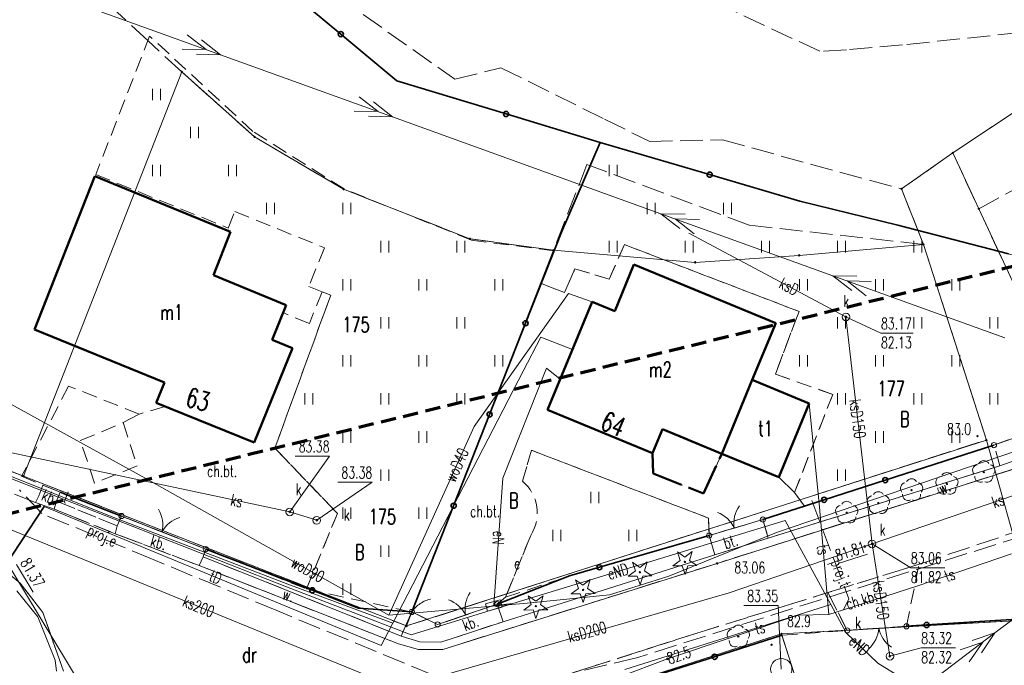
# Model space of a CAD drawing. Header units: metres. Extents: x 7395998 to 7397036, y 5813644 to 5814526.
# Tile 15 of 27: x 7396243 to 7396308, y 5814203 to 5814245. Entities that reach past the tile are written whole.
import ezdxf
from ezdxf.enums import TextEntityAlignment as Align

# ---------------------------------------------------------------- set-up
doc = ezdxf.new("R2010")
doc.units = ezdxf.units.M
doc.header["$MEASUREMENT"] = 0
for name, pattern in [('1_14', [1, -1]), ('1_OTKC', [1.5, 1, -0.5]), ('1_OTKJ', [2, 1.5, -0.5]), ('1_OTKR', [0]), ('1_OTKU', [2, 1.5, -0.5]), ('1_OTZK', [1.5, 1, -0.5]), ('1_OTZT', [1.5, 1, -0.5]), ('2', [1.5, 1, -0.5]), ('2_EGBA', [2.5, 2, -0.5]), ('2_EGBU_A', [0]), ('3_SUEP_A', [0]), ('3_SUKM', [0]), ('3_SUKP', [0]), ('3_SULO', [0]), ('3_SUPP_P', [2, 1.5, -0.5]), ('3_SUTP_A', [0]), ('3_SUWP', [0]), ('EGDE', [0]), ('EGKK', [2, 1.5, -0.5])]:
    doc.linetypes.add(name, pattern=pattern)
doc.layers.get('0').update_dxf_attribs({"color": 250, "linetype": 'CONTINUOUS', "lineweight": 100})
for name, color, linetype, lineweight in [('Dzialki', 7, 'EGDE', 18), ('EADTD_T_0', 214, 'CONTINUOUS', 25), ('EGBB_E_T_0', 7, 'CONTINUOUS', 20), ('EGBB_L_0', 7, '2_EGBU_A', 50), ('EGBC_L_3', 7, '2_EGBA', 50), ('Kontury', 3, 'EGKK', 18), ('Numery_dzialek', 7, 'CONTINUOUS', 9), ('Numery_konturow', 3, 'CONTINUOUS', 9), ('OTK_E_T_1', 7, 'CONTINUOUS', 0), ('OTK_E_T_3', 7, 'CONTINUOUS', 0), ('OTK_E_T_4', 7, 'CONTINUOUS', 0), ('OTK_L_0', 7, '1_OTKJ', 18), ('OTK_L_2', 7, '1_OTKC', 18), ('OTK_L_4', 7, '1_OTKU', 18), ('OTK_L_5', 7, 'CONTINUOUS', 18), ('OTO_L_0', 7, 'CONTINUOUS', 35), ('OTO_L_1', 7, 'CONTINUOUS', 18), ('OTO_L_2', 7, 'CONTINUOUS', 18), ('OTR_T_0', 7, 'CONTINUOUS', 18), ('OTR_T_1', 7, 'CONTINUOUS', 18), ('OTZ_L_1', 7, '1_OTZK', 18), ('OTZ_L_3', 7, '1_OTZT', 18), ('OTZ_T_0', 3, 'CONTINUOUS', 18), ('OTZ_T_1', 3, 'CONTINUOUS', 18), ('P_SUEP_E_T_0', 1, 'CONTINUOUS', 0), ('P_SUEP_L_0', 1, '3_SUPP_P', 18), ('P_SUTP_E_T_0', 30, 'CONTINUOUS', 0), ('P_SUTP_L_0', 30, '3_SUPP_P', 18), ('Punkty', 7, 'CONTINUOUS', 18), ('SUE_E_T_1', 1, 'CONTINUOUS', 0), ('SUE_T_4', 1, 'CONTINUOUS', 18), ('SUEP_E_T_0', 1, 'CONTINUOUS', 0), ('SUEP_L_0', 1, '3_SUEP_A', 18), ('SUK_L_3', 34, '3_SUKM', 18), ('SUK_T_3', 34, 'CONTINUOUS', 18), ('SUKP_E_T_0', 34, 'CONTINUOUS', 0), ('SUKP_L_0', 34, '3_SUKP', 18), ('SUL_L_1', 7, '3_SULO', 35), ('SUNR_T_0', 7, 'CONTINUOUS', 18), ('SUP_E_T_1', 7, 'CONTINUOUS', 0), ('SUP_T_4', 7, 'CONTINUOUS', 18), ('SUTP_E_T_0', 30, 'CONTINUOUS', 0), ('SUTP_L_0', 30, '3_SUTP_A', 18), ('SUTR_T_0', 30, 'CONTINUOUS', 18), ('SUWP_E_T_0', 5, 'CONTINUOUS', 0), ('SUWP_L_0', 5, '3_SUWP', 18), ('ZASIEG_L_0', 7, '2', 70)]:
    doc.layers.add(name, color=color, linetype=linetype, lineweight=lineweight)
doc.styles.get("Standard").update_dxf_attribs({"font": 'Simplex.SHX', "width": 0.75})

# ---------------------------------------------------------------- blocks, each defined once
blk = doc.blocks.new('GRO')
at = {"linetype": 'Continuous'}
blk.add_circle((0, 0), 0.045, dxfattribs=at)
blk = doc.blocks.new('2_OTRN')
at = {"linetype": 'Continuous'}
blk.add_circle((0, 0), 0.045, dxfattribs=at)
blk = doc.blocks.new('2_OTRS')
at = {"linetype": 'Continuous'}
blk.add_circle((0, 0), 0.045, dxfattribs=at)
blk = doc.blocks.new('2_OTZT')
at = {"linetype": 'Continuous'}
for p, q in [((-0.2625, -0.375), (-0.2625, 0.375)), ((0.2625, -0.375), (0.2625, 0.375))]:
    blk.add_line(p, q, dxfattribs=at)
blk = doc.blocks.new('2_OTZG')
at = {"linetype": 'Continuous'}
for p, q in [((-0.3012, 0.09375), (-0.4937, 0.6621)), ((-0.4937, 0.6621), (-0.0039, 0.31545)), ((-0.0039, 0.31545), (0.4771, 0.67415)), ((0.4771, 0.67415), (0.2988, 0.1012)), ((-0.78225, -0.26495), (-0.3012, 0.09375)), ((0.2988, 0.1012), (0.7886, -0.24545)), ((-0.18225, -0.2575), (-0.78225, -0.26495)), ((0.01025, -0.82585), (-0.18225, -0.2575)), ((0.1886, -0.2529), (0.01025, -0.82585)), ((0.7886, -0.24545), (0.1886, -0.2529))]:
    blk.add_line(p, q, dxfattribs=at)
blk.add_circle((0, 0), 0.045, dxfattribs=at)
blk = doc.blocks.new('2_OTZL')
at = {"linetype": 'Continuous'}
blk.add_circle((0, 0), 0.045, dxfattribs=at)
for centre, start, end in [((0, 0.375), 30.14012, 149.85988), ((-0.357, 0.116), 102.14447, 221.86002), ((0.357, 0.116), 318.13998, 77.85553), ((-0.22, -0.303), 174.14818, 293.85423), ((0.22, -0.303), 246.14577, 5.85182)]:
    blk.add_arc(centre, 0.375, start, end, dxfattribs=at)
blk = doc.blocks.new('4_SUES')
at = {"linetype": 'Continuous'}
for p, q in [((0.5, 0.25), (-0.5, 0.25)), ((-0.5, 0.25), (-0.5, -0.25)), ((0.5, -0.25), (0.5, 0.25)), ((-0.5, -0.25), (0.5, -0.25))]:
    blk.add_line(p, q, dxfattribs=at)
blk = doc.blocks.new('4_SUKS')
at = {"linetype": 'Continuous'}
blk.add_circle((0, 0), 0.25, dxfattribs=at)
blk = doc.blocks.new('4_SUPS')
at = {"linetype": 'Continuous'}
blk.add_circle((0, 0), 0.0625, dxfattribs=at)
blk = doc.blocks.new('4_SUPW')
at = {"linetype": 'Continuous'}
blk.add_circle((0, 0), 0.25, dxfattribs=at)

msp = doc.modelspace()

# ---------------------------------------------------------------- linework, layer by layer
at = {"layer": 'Dzialki'}
for p, q in [((7396314.25, 5814242.83), (7396304.66, 5814236.44)), ((7396254.01, 5814241.76), (7396243.62, 5814215.21)), ((7396258.8, 5814237.49), (7396254.01, 5814241.76)), ((7396264.64, 5814234.05), (7396258.8, 5814237.49)), ((7396304.66, 5814236.44), (7396301.29, 5814234.07)), ((7396304.66, 5814236.44), (7396306.36, 5814232.77)), ((7396272.94, 5814230.8), (7396264.64, 5814234.05)), ((7396301.29, 5814234.07), (7396302.73, 5814230.43)), ((7396306.36, 5814232.77), (7396310.44, 5814223.99)), ((7396278.43, 5814230.04), (7396272.94, 5814230.8)), ((7396302.73, 5814230.43), (7396294.57, 5814229.71)), ((7396306.86, 5814217.58), (7396302.73, 5814230.43)), ((7396278.43, 5814230.04), (7396268.78, 5814205.37)), ((7396287.73, 5814229.25), (7396278.43, 5814230.04)), ((7396294.57, 5814229.71), (7396287.73, 5814229.25)), ((7396268.78, 5814205.37), (7396306.86, 5814217.58)), ((7396310.16, 5814205.8), (7396306.86, 5814217.58)), ((7396243.62, 5814215.21), (7396240.95, 5814216.25)), ((7396243.62, 5814215.21), (7396268.78, 5814205.37)), ((7396310.16, 5814205.8), (7396293.4, 5814204.85)), ((7396261, 5814194.47), (7396293.4, 5814204.85)), ((7396293.4, 5814204.85), (7396295.69, 5814197.69))]:
    msp.add_line(p, q, dxfattribs=at)
at = {"layer": 'EGBB_L_0', "linetype": '2_EGBU_A'}
for p, q in [((7396248.3, 5814234.9), (7396244.34, 5814224.84)), ((7396257.22, 5814231.26), (7396248.3, 5814234.9)), ((7396256.102, 5814228.402), (7396257.22, 5814231.26)), ((7396283.71, 5814229.11), (7396282.45, 5814226.04)), ((7396293.03, 5814225.26), (7396283.71, 5814229.11)), ((7396260.87, 5814226.43), (7396256.102, 5814228.402)), ((7396259.95, 5814224.16), (7396260.87, 5814226.43)), ((7396280.97, 5814226.65), (7396278.04, 5814219.56)), ((7396282.45, 5814226.04), (7396280.97, 5814226.65)), ((7396291.49, 5814221.54), (7396293.03, 5814225.26)), ((7396244.34, 5814224.84), (7396252.88, 5814221.37)), ((7396261.29, 5814223.62), (7396259.95, 5814224.16)), ((7396258.77, 5814217.41), (7396261.29, 5814223.62)), ((7396252.88, 5814221.37), (7396252.33, 5814220.02)), ((7396291.49, 5814221.54), (7396289.49, 5814216.68)), ((7396295.23, 5814219.99), (7396291.49, 5814221.54)), ((7396252.33, 5814220.02), (7396258.77, 5814217.41)), ((7396293.23, 5814215.14), (7396295.23, 5814219.99)), ((7396278.04, 5814219.56), (7396284.93, 5814216.72)), ((7396284.93, 5814216.72), (7396285.58, 5814218.3)), ((7396285.58, 5814218.3), (7396289.49, 5814216.68)), ((7396289.49, 5814216.68), (7396293.23, 5814215.14))]:
    msp.add_line(p, q, dxfattribs=at)
at = {"layer": 'EGBC_L_3', "linetype": '2_EGBA'}
for p, q in [((7396285.58, 5814218.3), (7396284.93, 5814216.72)), ((7396289.49, 5814216.68), (7396285.58, 5814218.3)), ((7396284.93, 5814216.72), (7396284.971, 5814215.39)), ((7396288.292, 5814214.066), (7396289.49, 5814216.68)), ((7396284.971, 5814215.39), (7396288.292, 5814214.066))]:
    msp.add_line(p, q, dxfattribs=at)
at = {"layer": 'Kontury'}
for p, q in [((7396257.74, 5814251.28), (7396271.95, 5814241.28)), ((7396251.81, 5814243.79), (7396244.65, 5814250.38)), ((7396295.92, 5814243.11), (7396282.37, 5814249.45)), ((7396315.07, 5814244.97), (7396301.36, 5814243.53)), ((7396254.01, 5814241.76), (7396251.81, 5814243.79)), ((7396297.67, 5814243.21), (7396295.92, 5814243.11)), ((7396301.36, 5814243.53), (7396297.67, 5814243.21)), ((7396271.95, 5814241.28), (7396274.98, 5814242.03)), ((7396274.98, 5814242.03), (7396281.79, 5814238.65)), ((7396258.8, 5814237.49), (7396254.01, 5814241.76)), ((7396312.21, 5814241.47), (7396304.66, 5814236.44)), ((7396281.79, 5814238.65), (7396284.75, 5814237.19)), ((7396264.64, 5814234.05), (7396258.8, 5814237.49)), ((7396306.36, 5814232.77), (7396315.26, 5814237.56)), ((7396284.75, 5814237.19), (7396289.53, 5814237.29)), ((7396289.53, 5814237.29), (7396301.29, 5814234.07)), ((7396301.29, 5814234.07), (7396304.66, 5814236.44)), ((7396304.66, 5814236.44), (7396306.36, 5814232.77)), ((7396280.63, 5814235.68), (7396278.43, 5814230.04)), ((7396291.29, 5814231.69), (7396280.63, 5814235.68)), ((7396272.94, 5814230.8), (7396264.64, 5814234.05)), ((7396301.29, 5814234.07), (7396302.73, 5814230.43)), ((7396306.36, 5814232.77), (7396310.44, 5814223.99)), ((7396302.73, 5814230.43), (7396291.29, 5814231.69)), ((7396278.43, 5814230.04), (7396272.94, 5814230.8)), ((7396306.86, 5814217.58), (7396302.73, 5814230.43)), ((7396268.78, 5814205.37), (7396306.86, 5814217.58)), ((7396240.95, 5814216.25), (7396243.62, 5814215.21)), ((7396243.62, 5814215.21), (7396268.78, 5814205.37)), ((7396310.16, 5814205.8), (7396293.4, 5814204.85)), ((7396293.4, 5814204.85), (7396261, 5814194.47)), ((7396295.69, 5814197.69), (7396293.4, 5814204.85))]:
    msp.add_line(p, q, dxfattribs=at)
at = {"layer": 'OTK_L_0', "linetype": '1_OTKJ'}
for p, q in [((7396310.78, 5814216.36), (7396289.17, 5814209.48)), ((7396244.41, 5814213.48), (7396240.68, 5814214.97)), ((7396245.64, 5814213.04), (7396244.41, 5814213.48)), ((7396249.64, 5814211.43), (7396245.64, 5814213.04)), ((7396302.44, 5814209.42), (7396312.08, 5814212.65)), ((7396255.15, 5814209.34), (7396249.64, 5814211.43)), ((7396240.94, 5814210.21), (7396243.41, 5814208.19)), ((7396268.24, 5814204.2), (7396255.15, 5814209.34)), ((7396289.17, 5814209.48), (7396271.16, 5814203.83)), ((7396296.46, 5814207.56), (7396302.44, 5814209.42)), ((7396243.41, 5814208.19), (7396244.88, 5814206.26)), ((7396287.84, 5814204.9), (7396296.46, 5814207.56)), ((7396244.88, 5814206.26), (7396246.252, 5814202.398)), ((7396276.91, 5814201.4), (7396287.84, 5814204.9)), ((7396269.56, 5814203.82), (7396268.24, 5814204.2)), ((7396271.16, 5814203.83), (7396269.56, 5814203.82))]:
    msp.add_line(p, q, dxfattribs=at)
at = {"layer": 'OTK_L_2', "linetype": '1_OTKC'}
for p, q in [((7396283.087, 5814230.415), (7396282.097, 5814228.14)), ((7396294.557, 5814226.023), (7396283.087, 5814230.415)), ((7396282.45, 5814226.04), (7396283.71, 5814229.11)), ((7396283.71, 5814229.11), (7396293.03, 5814225.26)), ((7396279.838, 5814228.823), (7396279.155, 5814227.26)), ((7396282.097, 5814228.14), (7396279.838, 5814228.823)), ((7396277.634, 5814227.856), (7396269.12, 5814206.29)), ((7396279.155, 5814227.26), (7396277.634, 5814227.856)), ((7396260.129, 5814217.053), (7396263.797, 5814227.095)), ((7396263.236, 5814227.321), (7396262.399, 5814225.243)), ((7396263.797, 5814227.095), (7396263.236, 5814227.321)), ((7396278.04, 5814219.56), (7396280.97, 5814226.65)), ((7396280.97, 5814226.65), (7396282.45, 5814226.04)), ((7396260.649, 5814225.947), (7396259.95, 5814224.16)), ((7396262.399, 5814225.243), (7396260.649, 5814225.947)), ((7396293.007, 5814221.912), (7396294.557, 5814226.023)), ((7396293.03, 5814225.26), (7396291.49, 5814221.54)), ((7396259.95, 5814224.16), (7396261.29, 5814223.62)), ((7396261.29, 5814223.62), (7396258.77, 5814217.41)), ((7396296.769, 5814220.577), (7396293.007, 5814221.912)), ((7396291.49, 5814221.54), (7396295.23, 5814219.99)), ((7396246.58, 5814221.122), (7396243.495, 5814215.198)), ((7396251.216, 5814219.287), (7396246.58, 5814221.122)), ((7396294.261, 5814214.128), (7396296.769, 5814220.577)), ((7396295.23, 5814219.99), (7396293.23, 5814215.14)), ((7396252.913, 5814219.784), (7396251.216, 5814219.287)), ((7396258.77, 5814217.41), (7396252.913, 5814219.784)), ((7396284.93, 5814216.72), (7396278.04, 5814219.56)), ((7396247.349, 5814217.545), (7396250.165, 5814218.722)), ((7396250.165, 5814218.722), (7396251.074, 5814215.877)), ((7396248.289, 5814214.747), (7396247.349, 5814217.545)), ((7396264.233, 5814212.765), (7396260.129, 5814217.053)), ((7396276.391, 5814214.882), (7396276.982, 5814216.905)), ((7396276.982, 5814216.905), (7396288.602, 5814212.457)), ((7396284.971, 5814215.39), (7396284.93, 5814216.72)), ((7396289.49, 5814216.68), (7396288.292, 5814214.066)), ((7396293.23, 5814215.14), (7396289.49, 5814216.68)), ((7396251.074, 5814215.877), (7396248.289, 5814214.747)), ((7396288.292, 5814214.066), (7396284.971, 5814215.39)), ((7396243.495, 5814215.198), (7396244.89, 5814214.61)), ((7396244.89, 5814214.61), (7396250.06, 5814212.59)), ((7396294.919, 5814213.242), (7396294.261, 5814214.128)), ((7396262.202, 5814207.802), (7396264.233, 5814212.765)), ((7396292.18, 5814212.36), (7396294.919, 5814213.242)), ((7396250.06, 5814212.59), (7396255.59, 5814210.42)), ((7396288.602, 5814212.457), (7396288.65, 5814211.31)), ((7396288.65, 5814211.31), (7396292.18, 5814212.36)), ((7396275.274, 5814207.252), (7396276.932, 5814211.317)), ((7396255.59, 5814210.42), (7396262.202, 5814207.802)), ((7396302.44, 5814209.42), (7396296.46, 5814207.56)), ((7396301.61, 5814205.35), (7396302.44, 5814209.42)), ((7396274.73, 5814206.8), (7396275.274, 5814207.252)), ((7396296.46, 5814207.56), (7396297.72, 5814205.08)), ((7396269.12, 5814206.29), (7396270.82, 5814205.47)), ((7396270.82, 5814205.47), (7396274.73, 5814206.8)), ((7396297.72, 5814205.08), (7396301.61, 5814205.35))]:
    msp.add_line(p, q, dxfattribs=at)
at = {"layer": 'OTK_L_2', "linetype": '1_14'}
for p, q in [((7396251.216, 5814219.287), (7396250.165, 5814218.722)), ((7396294.261, 5814214.128), (7396293.23, 5814215.14))]:
    msp.add_line(p, q, dxfattribs=at)
at = {"layer": 'OTK_L_2', "linetype": '1_OTKC'}
msp.add_arc((7396274.649, 5814212.794), 2.72, 327.10725, 50.15657, dxfattribs=at)
at = {"layer": 'OTK_L_4', "linetype": '1_OTKU'}
for p, q in [((7396244.89, 5814214.61), (7396244.62, 5814213.92)), ((7396246.03, 5814214.15), (7396244.89, 5814214.61)), ((7396245.79, 5814213.56), (7396246.03, 5814214.15)), ((7396244.62, 5814213.92), (7396244.41, 5814213.48)), ((7396244.41, 5814213.48), (7396245.64, 5814213.04)), ((7396245.64, 5814213.04), (7396245.79, 5814213.56)), ((7396250.06, 5814212.59), (7396249.77, 5814211.95)), ((7396255.59, 5814210.42), (7396250.06, 5814212.59)), ((7396292.18, 5814212.36), (7396288.65, 5814211.31)), ((7396292.54, 5814211.14), (7396292.18, 5814212.36)), ((7396249.77, 5814211.95), (7396249.64, 5814211.43)), ((7396249.64, 5814211.43), (7396255.15, 5814209.34)), ((7396288.65, 5814211.31), (7396289.03, 5814210.05)), ((7396289.03, 5814210.05), (7396292.54, 5814211.14)), ((7396255.42, 5814209.91), (7396255.59, 5814210.42)), ((7396255.15, 5814209.34), (7396255.42, 5814209.91)), ((7396269.12, 5814206.29), (7396268.43, 5814204.7)), ((7396270.82, 5814205.47), (7396269.12, 5814206.29)), ((7396274.73, 5814206.8), (7396270.82, 5814205.47)), ((7396275.119, 5814205.648), (7396274.73, 5814206.8)), ((7396271.02, 5814204.3), (7396275.119, 5814205.648)), ((7396268.43, 5814204.7), (7396269.66, 5814204.34)), ((7396269.66, 5814204.34), (7396271.02, 5814204.3))]:
    msp.add_line(p, q, dxfattribs=at)
at = {"layer": 'OTK_L_5', "linetype": '1_OTKR'}
for p, q in [((7396310.6, 5814216.92), (7396307.75, 5814215.89)), ((7396289.17, 5814209.48), (7396310.78, 5814216.36)), ((7396307.75, 5814215.89), (7396292.54, 5814211.14)), ((7396292.54, 5814211.14), (7396289.03, 5814210.05)), ((7396243.41, 5814208.19), (7396240.94, 5814210.21)), ((7396255.42, 5814209.91), (7396255.15, 5814209.34)), ((7396268.43, 5814204.7), (7396255.42, 5814209.91)), ((7396289.03, 5814210.05), (7396275.119, 5814205.648)), ((7396255.15, 5814209.34), (7396268.24, 5814204.2)), ((7396271.16, 5814203.83), (7396289.17, 5814209.48)), ((7396243.191, 5814207.672), (7396244.555, 5814205.967)), ((7396244.88, 5814206.26), (7396243.41, 5814208.19)), ((7396244.555, 5814205.967), (7396245.702, 5814203.117)), ((7396246.252, 5814202.398), (7396244.88, 5814206.26)), ((7396275.119, 5814205.648), (7396271.02, 5814204.3)), ((7396269.66, 5814204.34), (7396268.43, 5814204.7)), ((7396268.24, 5814204.2), (7396269.56, 5814203.82)), ((7396269.56, 5814203.82), (7396271.16, 5814203.83)), ((7396271.02, 5814204.3), (7396269.66, 5814204.34)), ((7396245.702, 5814203.117), (7396245.794, 5814202.408))]:
    msp.add_line(p, q, dxfattribs=at)
at = {"layer": 'OTO_L_0'}
for p, q in [((7396260.774, 5814247.312), (7396264.456, 5814244.24)), ((7396264.456, 5814244.24), (7396268.138, 5814241.169)), ((7396268.138, 5814241.169), (7396275.315, 5814238.993)), ((7396275.315, 5814238.993), (7396281.489, 5814237.121)), ((7396278.958, 5814231.242), (7396281.489, 5814237.121)), ((7396281.489, 5814237.121), (7396288.686, 5814235.009)), ((7396288.686, 5814235.009), (7396294.61, 5814233.271)), ((7396294.61, 5814233.271), (7396301.05, 5814231.69)), ((7396301.05, 5814231.69), (7396308.31, 5814229.809)), ((7396276.596, 5814225.25), (7396278.958, 5814231.242)), ((7396274.233, 5814219.259), (7396276.596, 5814225.25)), ((7396271.871, 5814213.267), (7396274.233, 5814219.259)), ((7396307.36, 5814217.25), (7396300.221, 5814214.95)), ((7396300.221, 5814214.95), (7396296.201, 5814213.655)), ((7396246.03, 5814214.15), (7396250.06, 5814212.59)), ((7396296.201, 5814213.655), (7396292.18, 5814212.36)), ((7396269.12, 5814206.29), (7396271.871, 5814213.267)), ((7396288.65, 5814211.31), (7396281.445, 5814209.226)), ((7396255.59, 5814210.42), (7396262.585, 5814207.714)), ((7396281.445, 5814209.226), (7396279.471, 5814208.655)), ((7396279.471, 5814208.655), (7396274.73, 5814206.8)), ((7396262.585, 5814207.714), (7396265.62, 5814206.54)), ((7396265.62, 5814206.54), (7396269.12, 5814206.29)), ((7396310.42, 5814205.92), (7396302.936, 5814205.436)), ((7396302.936, 5814205.436), (7396301.61, 5814205.35)), ((7396289.013, 5814203.348), (7396293.45, 5814204.76)), ((7396284.577, 5814201.935), (7396289.013, 5814203.348))]:
    msp.add_line(p, q, dxfattribs=at)
for centre in [(7396264.456, 5814244.24), (7396275.315, 5814238.993), (7396288.686, 5814235.009), (7396276.596, 5814225.25), (7396274.233, 5814219.259), (7396300.221, 5814214.95), (7396271.871, 5814213.267), (7396296.201, 5814213.655), (7396281.445, 5814209.226), (7396262.585, 5814207.714), (7396302.936, 5814205.436), (7396289.013, 5814203.348)]:
    msp.add_circle(centre, 0.17, dxfattribs=at)
at = {"layer": 'OTO_L_1'}
for p, q in [((7396307.36, 5814217.25), (7396308.901, 5814217.796)), ((7396250.06, 5814212.59), (7396252.243, 5814211.733)), ((7396291.014, 5814212.013), (7396292.18, 5814212.36)), ((7396252.01, 5814211.825), (7396253.407, 5814211.277)), ((7396288.65, 5814211.31), (7396289.816, 5814211.657)), ((7396289.576, 5814211.586), (7396291.014, 5814212.013)), ((7396253.407, 5814211.277), (7396255.59, 5814210.42)), ((7396271.947, 5814205.853), (7396273.367, 5814206.336)), ((7396273.367, 5814206.336), (7396274.73, 5814206.8)), ((7396270.82, 5814205.47), (7396272.183, 5814205.934)), ((7396299.042, 5814205.172), (7396297.72, 5814205.08)), ((7396300.538, 5814205.276), (7396299.042, 5814205.172)), ((7396301.61, 5814205.35), (7396300.288, 5814205.258))]:
    msp.add_line(p, q, dxfattribs=at)
for centre in [(7396307.36, 5814217.25), (7396250.06, 5814212.59), (7396292.18, 5814212.36), (7396288.65, 5814211.31), (7396255.59, 5814210.42), (7396274.73, 5814206.8), (7396270.82, 5814205.47), (7396297.72, 5814205.08), (7396301.61, 5814205.35)]:
    msp.add_circle(centre, 0.17, dxfattribs=at)
for centre, start, end in [((7396250.764, 5814212.017), 346.51916, 30.59353), ((7396288.475, 5814210.97), 24.50959, 68.58396), ((7396292.273, 5814212.099), 144.54631, 188.62068), ((7396254.452, 5814210.57), 106.55588, 150.63025), ((7396270.87, 5814205.195), 26.73037, 70.80474), ((7396274.621, 5814206.471), 146.76709, 190.84146), ((7396297.795, 5814205.362), 311.95163, 356.02601), ((7396301.747, 5814205.637), 191.91491, 235.98929)]:
    msp.add_arc(centre, 2, start, end, dxfattribs=at)
at = {"layer": 'OTO_L_2'}
for p, q in [((7396269.769, 5814206.899), (7396269.862, 5814206.954)), ((7396269.862, 5814206.954), (7396269.946, 5814206.991)), ((7396269.946, 5814206.991), (7396270.035, 5814207.037)), ((7396270.035, 5814207.037), (7396270.129, 5814207.069)), ((7396270.129, 5814207.069), (7396270.222, 5814207.102)), ((7396270.222, 5814207.102), (7396270.325, 5814207.13)), ((7396270.325, 5814207.13), (7396270.36, 5814207.135)), ((7396269.12, 5814206.29), (7396269.181, 5814206.371)), ((7396269.12, 5814206.29), (7396269.796, 5814205.964)), ((7396269.181, 5814206.371), (7396269.243, 5814206.453)), ((7396269.243, 5814206.453), (7396269.3, 5814206.525)), ((7396269.3, 5814206.525), (7396269.38, 5814206.598)), ((7396269.38, 5814206.598), (7396269.446, 5814206.666)), ((7396269.446, 5814206.666), (7396269.521, 5814206.73)), ((7396269.521, 5814206.73), (7396269.605, 5814206.789)), ((7396269.605, 5814206.789), (7396269.68, 5814206.853)), ((7396269.68, 5814206.853), (7396269.769, 5814206.899)), ((7396269.726, 5814205.998), (7396270.144, 5814205.796)), ((7396270.144, 5814205.796), (7396270.82, 5814205.47))]:
    msp.add_line(p, q, dxfattribs=at)
for centre in [(7396269.12, 5814206.29), (7396270.82, 5814205.47)]:
    msp.add_circle(centre, 0.17, dxfattribs=at)
at = {"layer": 'OTZ_L_1', "linetype": '1_OTZK'}
for p, q in [((7396307.36, 5814217.25), (7396292.18, 5814212.36)), ((7396307.75, 5814215.89), (7396307.36, 5814217.25)), ((7396292.54, 5814211.14), (7396307.75, 5814215.89)), ((7396246.03, 5814214.15), (7396245.79, 5814213.56)), ((7396250.06, 5814212.59), (7396246.03, 5814214.15)), ((7396245.79, 5814213.56), (7396249.77, 5814211.95)), ((7396249.77, 5814211.95), (7396250.06, 5814212.59)), ((7396292.18, 5814212.36), (7396292.54, 5814211.14)), ((7396255.59, 5814210.42), (7396255.42, 5814209.91)), ((7396265.62, 5814206.54), (7396255.59, 5814210.42)), ((7396255.42, 5814209.91), (7396268.43, 5814204.7)), ((7396269.12, 5814206.29), (7396265.62, 5814206.54)), ((7396268.43, 5814204.7), (7396269.12, 5814206.29))]:
    msp.add_line(p, q, dxfattribs=at)
at = {"layer": 'OTZ_L_3', "linetype": '1_OTZT'}
for p, q in [((7396251.904, 5814244.114), (7396248.368, 5814235.018)), ((7396258.688, 5814237.852), (7396251.904, 5814244.114)), ((7396264.678, 5814234.069), (7396258.688, 5814237.852)), ((7396281.489, 5814237.121), (7396278.958, 5814231.242)), ((7396294.61, 5814233.271), (7396281.489, 5814237.121)), ((7396248.368, 5814235.018), (7396257.063, 5814231.504)), ((7396273.043, 5814230.713), (7396264.678, 5814234.069)), ((7396301.05, 5814231.69), (7396294.61, 5814233.271)), ((7396257.063, 5814231.504), (7396257.502, 5814232.59)), ((7396257.502, 5814232.59), (7396263.389, 5814230.208)), ((7396309.08, 5814229.61), (7396301.05, 5814231.69)), ((7396278.958, 5814231.242), (7396278.471, 5814229.997)), ((7396278.471, 5814229.997), (7396273.043, 5814230.713)), ((7396282.097, 5814228.14), (7396283.087, 5814230.415)), ((7396283.087, 5814230.415), (7396294.557, 5814226.023)), ((7396263.389, 5814230.208), (7396262.367, 5814227.671)), ((7396279.155, 5814227.26), (7396279.838, 5814228.823)), ((7396279.838, 5814228.823), (7396282.097, 5814228.14)), ((7396262.367, 5814227.671), (7396263.236, 5814227.321)), ((7396269.12, 5814206.29), (7396277.634, 5814227.856)), ((7396277.634, 5814227.856), (7396279.155, 5814227.26)), ((7396263.797, 5814227.095), (7396260.129, 5814217.053)), ((7396263.236, 5814227.321), (7396263.797, 5814227.095)), ((7396294.557, 5814226.023), (7396293.007, 5814221.912)), ((7396293.007, 5814221.912), (7396296.769, 5814220.577)), ((7396296.769, 5814220.577), (7396294.261, 5814214.128)), ((7396307.36, 5814217.25), (7396311.62, 5814218.76)), ((7396260.129, 5814217.053), (7396264.233, 5814212.765)), ((7396276.982, 5814216.905), (7396276.391, 5814214.882)), ((7396288.602, 5814212.457), (7396276.982, 5814216.905)), ((7396294.919, 5814213.242), (7396307.36, 5814217.25)), ((7396294.261, 5814214.128), (7396294.919, 5814213.242)), ((7396245.79, 5814213.56), (7396245.64, 5814213.04)), ((7396249.77, 5814211.95), (7396245.79, 5814213.56)), ((7396245.64, 5814213.04), (7396249.64, 5814211.43)), ((7396264.233, 5814212.765), (7396262.202, 5814207.802)), ((7396288.65, 5814211.31), (7396288.602, 5814212.457)), ((7396249.64, 5814211.43), (7396249.77, 5814211.95)), ((7396276.932, 5814211.317), (7396275.274, 5814207.252)), ((7396279.471, 5814208.655), (7396288.65, 5814211.31)), ((7396275.274, 5814207.252), (7396279.471, 5814208.655)), ((7396262.202, 5814207.802), (7396269.12, 5814206.29)), ((7396296.46, 5814207.56), (7396287.84, 5814204.9)), ((7396297.72, 5814205.08), (7396296.46, 5814207.56)), ((7396293.45, 5814204.76), (7396297.72, 5814205.08)), ((7396287.84, 5814204.9), (7396276.91, 5814201.4)), ((7396277.43, 5814199.66), (7396293.45, 5814204.76))]:
    msp.add_line(p, q, dxfattribs=at)
msp.add_arc((7396274.649, 5814212.794), 2.719, 327.10573, 50.15808, dxfattribs=at)
at = {"layer": 'P_SUEP_L_0', "linetype": '3_SUPP_P'}
for p, q in [((7396244.818, 5814212.751), (7396243.357, 5814214.301)), ((7396315.117, 5814213.127), (7396283.874, 5814203.274)), ((7396252.135, 5814209.731), (7396244.818, 5814212.751)), ((7396260.248, 5814206.383), (7396252.135, 5814209.731)), ((7396274.183, 5814200.642), (7396260.248, 5814206.383)), ((7396283.874, 5814203.274), (7396280.076, 5814202.376))]:
    msp.add_line(p, q, dxfattribs=at)
at = {"layer": 'P_SUTP_L_0', "linetype": '3_SUPP_P'}
for p, q in [((7396295.395, 5814213.606), (7396297.836, 5814207.15)), ((7396297.836, 5814207.15), (7396297.489, 5814206.435))]:
    msp.add_line(p, q, dxfattribs=at)
at = {"layer": 'SUEP_L_0', "linetype": '3_SUEP_A'}
for p, q in [((7396245.273, 5814246.95), (7396256.561, 5814242.879)), ((7396254.379, 5814244.197), (7396255.62, 5814243.218)), ((7396255.32, 5814243.858), (7396256.561, 5814242.879)), ((7396255.62, 5814243.218), (7396254.04, 5814243.257)), ((7396256.561, 5814242.879), (7396254.98, 5814242.917)), ((7396256.561, 5814242.879), (7396267.849, 5814238.808)), ((7396265.667, 5814240.126), (7396266.909, 5814239.147)), ((7396266.608, 5814239.787), (7396267.849, 5814238.808)), ((7396266.909, 5814239.147), (7396265.328, 5814239.185)), ((7396267.849, 5814238.808), (7396266.269, 5814238.846)), ((7396267.849, 5814238.808), (7396285.489, 5814232.446)), ((7396285.489, 5814232.446), (7396296.777, 5814228.374)), ((7396287.07, 5814232.407), (7396285.489, 5814232.446)), ((7396285.489, 5814232.446), (7396286.73, 5814231.466)), ((7396288.01, 5814232.068), (7396286.43, 5814232.106)), ((7396286.43, 5814232.106), (7396287.671, 5814231.127)), ((7396296.777, 5814228.374), (7396308.066, 5814224.303)), ((7396298.358, 5814228.336), (7396296.777, 5814228.374)), ((7396296.777, 5814228.374), (7396298.019, 5814227.395)), ((7396299.299, 5814227.996), (7396297.718, 5814228.035)), ((7396297.718, 5814228.035), (7396298.959, 5814227.056)), ((7396275.103, 5814215.086), (7396277.963, 5814222.307)), ((7396277.963, 5814222.307), (7396278.873, 5814221.575)), ((7396240.768, 5814215.857), (7396260.903, 5814207.934)), ((7396274.502, 5814206.721), (7396275.103, 5814215.086)), ((7396318.952, 5814213.634), (7396307.428, 5814204.915)), ((7396275.749, 5814206.853), (7396293.651, 5814212.297)), ((7396293.651, 5814212.297), (7396296.641, 5814206.775)), ((7396260.903, 5814207.934), (7396269.086, 5814204.785)), ((7396269.086, 5814204.785), (7396275.749, 5814206.853)), ((7396275.749, 5814206.853), (7396274.502, 5814206.721)), ((7396296.641, 5814206.775), (7396283.106, 5814202.508)), ((7396297.647, 5814204.911), (7396296.641, 5814206.775)), ((7396299.728, 5814202.936), (7396297.647, 5814204.911)), ((7396307.428, 5814204.915), (7396302.643, 5814201.295)), ((7396307.428, 5814204.915), (7396305.93, 5814204.408)), ((7396306.533, 5814203.611), (7396307.428, 5814204.915)), ((7396306.63, 5814204.311), (7396305.132, 5814203.805)), ((7396305.736, 5814203.008), (7396306.63, 5814204.311)), ((7396302.081, 5814201.486), (7396299.728, 5814202.936))]:
    msp.add_line(p, q, dxfattribs=at)
at = {"layer": 'SUK_L_3', "linetype": '3_SUKM'}
msp.add_circle((7396293.394, 5814202.534), 0.7, dxfattribs=at)
at = {"layer": 'SUKP_L_0', "linetype": '3_SUKP'}
for p, q in [((7396297.637, 5814225.664), (7396287.328, 5814231.172)), ((7396299.357, 5814210.757), (7396297.637, 5814225.664)), ((7396261.107, 5814212.857), (7396242.427, 5814216.835)), ((7396299.357, 5814210.757), (7396317.52, 5814216.97)), ((7396262.881, 5814212.309), (7396261.107, 5814212.857)), ((7396240.717, 5814212.543), (7396251.899, 5814194.019)), ((7396268.23, 5814201.286), (7396240.717, 5814212.543)), ((7396299.357, 5814210.757), (7396289.977, 5814207.552)), ((7396299.357, 5814210.757), (7396300.529, 5814203.382)), ((7396289.977, 5814207.552), (7396268.23, 5814201.286))]:
    msp.add_line(p, q, dxfattribs=at)
at = {"layer": 'SUL_L_1', "linetype": '3_SULO'}
msp.add_line((7396244.981, 5814213.223), (7396241.561, 5814208.031), dxfattribs=at)
at = {"layer": 'SUNR_T_0', "linetype": 'Continuous', "lineweight": 0}
for p, q in [((7396297.637, 5814225.664), (7396299.939, 5814224.605)), ((7396299.939, 5814224.605), (7396302.056, 5814224.605)), ((7396261.107, 5814212.857), (7396263.717, 5814216.529)), ((7396261.464, 5814216.529), (7396263.717, 5814216.529)), ((7396262.881, 5814212.309), (7396266.528, 5814214.814)), ((7396264.275, 5814214.814), (7396266.528, 5814214.814)), ((7396299.357, 5814210.757), (7396301.902, 5814209.199)), ((7396243.154, 5814209.408), (7396244.246, 5814207.594)), ((7396301.902, 5814209.199), (7396304.128, 5814209.199)), ((7396290.93, 5814206.716), (7396293.183, 5814206.716)), ((7396293.394, 5814202.534), (7396293.183, 5814206.716)), ((7396300.529, 5814203.382), (7396302.583, 5814203.939)), ((7396302.583, 5814203.939), (7396304.836, 5814203.939))]:
    msp.add_line(p, q, dxfattribs=at)
at = {"layer": 'SUTP_L_0', "linetype": '3_SUTP_A'}
for p, q in [((7396277.6, 5814224.339), (7396276.435, 5814222.108)), ((7396279.682, 5814223.533), (7396277.6, 5814224.339)), ((7396276.435, 5814222.108), (7396267.875, 5814205.546)), ((7396295.23, 5814219.99), (7396295.91, 5814213.18)), ((7396235.166, 5814218.254), (7396249.277, 5814212.593)), ((7396244.981, 5814213.223), (7396241.561, 5814208.031)), ((7396267.107, 5814204.091), (7396244.981, 5814213.223)), ((7396295.91, 5814213.18), (7396296.51, 5814206.12)), ((7396249.277, 5814212.593), (7396260.971, 5814208.115)), ((7396308.52, 5814210.11), (7396302.42, 5814208.02)), ((7396260.971, 5814208.115), (7396267.875, 5814205.546)), ((7396302.42, 5814208.02), (7396297.489, 5814206.435)), ((7396297.489, 5814206.435), (7396296.51, 5814206.12)), ((7396294.47, 5814206.08), (7396285.92, 5814203.21)), ((7396296.51, 5814206.12), (7396294.47, 5814206.08)), ((7396267.875, 5814205.546), (7396267.107, 5814204.091)), ((7396285.92, 5814203.21), (7396282.79, 5814202.04))]:
    msp.add_line(p, q, dxfattribs=at)
at = {"layer": 'SUWP_L_0', "linetype": '3_SUWP'}
for p, q in [((7396273.226, 5814218.475), (7396279.415, 5814227.194)), ((7396279.415, 5814227.194), (7396280.97, 5814226.65)), ((7396241.556, 5814220.609), (7396251.646, 5814215.06)), ((7396267.617, 5814206.082), (7396273.226, 5814218.475)), ((7396293.073, 5814211.508), (7396308.898, 5814216.889)), ((7396251.646, 5814215.06), (7396267.617, 5814206.082)), ((7396286.002, 5814208.636), (7396293.073, 5814211.508)), ((7396282.101, 5814207.42), (7396286.002, 5814208.636)), ((7396276.709, 5814206.864), (7396282.101, 5814207.42)), ((7396267.617, 5814206.082), (7396276.709, 5814206.864))]:
    msp.add_line(p, q, dxfattribs=at)
at = {"layer": 'ZASIEG_L_0', "linetype": '2'}
msp.add_line((7396203.015, 5814202.995), (7396386.17, 5814248.1), dxfattribs=at)

# ---------------------------------------------------------------- block references
at = {"layer": 'OTR_T_0'}
msp.add_blockref('2_OTRS', (7396289.17, 5814209.48), dxfattribs=at)
at = {"layer": 'OTR_T_1'}
for p in [(7396306.273, 5814217.835), (7396292.753, 5814204.139)]:
    msp.add_blockref('2_OTRN', p, dxfattribs=at)
at = {"layer": 'OTZ_L_3'}
for p in [(7396252.35, 5814240.28), (7396254.85, 5814237.78), (7396252.35, 5814235.28), (7396257.35, 5814235.28), (7396282.35, 5814235.28), (7396259.85, 5814232.78), (7396264.85, 5814232.78), (7396284.85, 5814232.78), (7396289.85, 5814232.78), (7396267.35, 5814230.28), (7396272.35, 5814230.28), (7396282.35, 5814230.28), (7396287.35, 5814230.28), (7396292.35, 5814230.28), (7396297.35, 5814230.28), (7396302.35, 5814230.28), (7396264.85, 5814227.78), (7396269.85, 5814227.78), (7396274.85, 5814227.78), (7396294.85, 5814227.78), (7396299.85, 5814227.78), (7396304.85, 5814227.78), (7396267.35, 5814225.28), (7396272.35, 5814225.28), (7396297.35, 5814225.28), (7396302.35, 5814225.28), (7396307.35, 5814225.28), (7396264.85, 5814222.78), (7396269.85, 5814222.78), (7396274.85, 5814222.78), (7396294.85, 5814222.78), (7396299.85, 5814222.78), (7396304.85, 5814222.78), (7396262.35, 5814220.28), (7396267.35, 5814220.28), (7396272.35, 5814220.28), (7396297.35, 5814220.28), (7396302.35, 5814220.28), (7396307.35, 5814220.28), (7396264.85, 5814217.78), (7396269.85, 5814217.78), (7396299.85, 5814217.78), (7396304.85, 5814217.78), (7396267.35, 5814215.28), (7396297.35, 5814215.28), (7396281.15, 5814213.81), (7396264.85, 5814212.78), (7396269.85, 5814212.78), (7396278.65, 5814211.31), (7396283.65, 5814211.31), (7396267.35, 5814210.28), (7396264.85, 5814207.78)]:
    msp.add_blockref('2_OTZT', p, dxfattribs=at)
at = {"layer": 'OTZ_T_0'}
for p in [(7396306.69, 5814215.48), (7396304.27, 5814214.7), (7396301.95, 5814214.29), (7396299.77, 5814213.44), (7396297.69, 5814212.81), (7396290.57, 5814204.68)]:
    msp.add_blockref('2_OTZL', p, dxfattribs=at)
at = {"layer": 'OTZ_T_1'}
for p in [(7396287.06, 5814209.58), (7396284.11, 5814208.9), (7396280.37, 5814207.74), (7396277.27, 5814206.68)]:
    msp.add_blockref('2_OTZG', p, dxfattribs=at)
at = {"layer": 'Punkty'}
for p in [(7396254.01, 5814241.76), (7396258.8, 5814237.49), (7396304.66, 5814236.44), (7396301.29, 5814234.07), (7396264.64, 5814234.05), (7396306.36, 5814232.77), (7396272.94, 5814230.8), (7396302.73, 5814230.43), (7396278.43, 5814230.04), (7396294.57, 5814229.71), (7396287.73, 5814229.25), (7396306.86, 5814217.58), (7396243.62, 5814215.21), (7396268.78, 5814205.37), (7396293.4, 5814204.85)]:
    msp.add_blockref('GRO', p, dxfattribs=at)
at = {"layer": 'SUE_T_4', "rotation": 15.2551082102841}
msp.add_blockref('4_SUES', (7396274.502, 5814206.721), dxfattribs=at)
at = {"layer": 'SUK_T_3'}
for p in [(7396297.637, 5814225.664), (7396261.107, 5814212.857), (7396262.881, 5814212.309), (7396299.357, 5814210.757), (7396300.529, 5814203.382)]:
    msp.add_blockref('4_SUKS', p, dxfattribs=at)
at = {"layer": 'SUNR_T_0'}
for p in [(7396297.637, 5814225.664), (7396261.107, 5814212.857), (7396262.881, 5814212.309), (7396299.357, 5814210.757), (7396298.889, 5814210.597), (7396300.529, 5814203.382)]:
    msp.add_blockref('4_SUPS', p, dxfattribs=at)
at = {"layer": 'SUP_T_4'}
for p in [(7396297.637, 5814225.664), (7396261.107, 5814212.857), (7396262.881, 5814212.309), (7396299.357, 5814210.757), (7396300.529, 5814203.382)]:
    msp.add_blockref('4_SUPW', p, dxfattribs=at)
at = {"layer": 'SUTR_T_0'}
msp.add_blockref('4_SUPS', (7396285.92, 5814203.21), dxfattribs=at)

# ---------------------------------------------------------------- texts
at = {"layer": 'EADTD_T_0', "width": 0.7}
for s, rotation, p in [('63', 344.50323, (7396254.915, 5814219.638)), ('64', 336.78912, (7396282.107, 5814218.051))]:
    msp.add_text(s, height=1.25, rotation=rotation, dxfattribs=at).set_placement(p, align=Align.CENTER)
at = {"layer": 'EGBB_E_T_0', "width": 0.7}
for s, p in [('m1', (7396253.351, 5814225.974)), ('m2', (7396285.45, 5814222.21)), ('t1', (7396292.36, 5814218.34))]:
    msp.add_text(s, height=1, dxfattribs=at).set_placement(p, align=Align.MIDDLE)
at = {"layer": 'Numery_dzialek', "width": 0.7}
for s, p in [('175', (7396264.56, 5814225.66)), ('177', (7396299.709, 5814221.455)), ('175', (7396266.29, 5814213.052))]:
    msp.add_text(s, height=1, dxfattribs=at).set_placement(p, align=Align.TOP_LEFT)
at = {"layer": 'Numery_konturow', "width": 0.7}
for p in [(7396301.194, 5814219.456), (7396265.386, 5814210.719)]:
    msp.add_text('B', height=1, dxfattribs=at).set_placement(p, align=Align.TOP_LEFT)
for s, p in [('B', (7396276.14, 5814214.108)), ('dr', (7396258.946, 5814203.982))]:
    msp.add_text(s, height=1, dxfattribs=at).set_placement(p, align=Align.TOP_RIGHT)
at = {"layer": 'OTK_E_T_1', "lineweight": 9, "width": 0.7}
for p in [(7396255.68, 5814215.91), (7396272.956, 5814213.275)]:
    msp.add_text('ch.bt.', height=0.75, dxfattribs=at).set_placement(p, align=Align.TOP_LEFT)
msp.add_text('ch.kb.', height=0.75, rotation=16.47689, dxfattribs=at).set_placement((7396298.668, 5814207.081), align=Align.MIDDLE)
at = {"layer": 'OTK_E_T_3', "lineweight": 9, "width": 0.7}
for s, rotation, p in [('kb.', 338.19859, (7396245.36, 5814213.817)), ('kb.', 344.47589, (7396252.49, 5814210.851)), ('bt.', 17.35403, (7396290.066, 5814210.906)), ('kb.', 20.55605, (7396272.975, 5814205.553))]:
    msp.add_text(s, height=0.75, rotation=rotation, dxfattribs=at).set_placement(p, align=Align.MIDDLE)
at = {"layer": 'OTK_E_T_4', "lineweight": 9, "width": 0.7}
for rotation, p in [(21.80141, (7396304.116, 5814214.477)), (342.80146, (7396261.033, 5814207.397))]:
    msp.add_text('w.', height=0.75, rotation=rotation, dxfattribs=at).set_placement(p, align=Align.MIDDLE)
at = {"layer": 'OTR_T_0', "lineweight": 9, "width": 0.7}
msp.add_text('83.06', height=0.75, dxfattribs=at).set_placement((7396290.311, 5814208.835))
at = {"layer": 'OTR_T_1', "lineweight": 9, "width": 0.7}
msp.add_text('83.0', height=0.75, dxfattribs=at).set_placement((7396305.86, 5814217.926), align=Align.RIGHT)
msp.add_text('82.9', height=0.75, dxfattribs=at).set_placement((7396293.769, 5814205.308))
at = {"layer": 'P_SUEP_E_T_0', "lineweight": 9, "width": 0.7}
msp.add_text('proj.e', height=0.75, rotation=334.72808, dxfattribs=at).set_placement((7396248.749, 5814211.207), align=Align.MIDDLE)
at = {"layer": 'P_SUTP_E_T_0', "lineweight": 9, "width": 0.7}
msp.add_text('proj.t', height=0.75, rotation=290.71526, dxfattribs=at).set_placement((7396297.213, 5814208.797), align=Align.MIDDLE)
at = {"layer": 'SUE_E_T_1', "lineweight": 9, "width": 0.7}
msp.add_text('e', height=0.75, dxfattribs=at).set_placement((7396275.834, 5814209.846), align=Align.TOP_LEFT)
at = {"layer": 'SUEP_E_T_0', "lineweight": 9, "width": 0.7}
for s, rotation, p in [('eN', 265.89074, (7396274.821, 5814211.163)), ('eND', 16.91252, (7396282.655, 5814208.953)), ('eND', 316.48401, (7396298.521, 5814204.081))]:
    msp.add_text(s, height=0.75, rotation=rotation, dxfattribs=at).set_placement(p, align=Align.MIDDLE)
at = {"layer": 'SUKP_E_T_0', "lineweight": 9, "width": 0.7}
for s, rotation, p in [('ksD', 332.06, (7396293.904, 5814227.658)), ('ksD150', 277.33, (7396298.408, 5814218.981)), ('ks', 347.97688, (7396257.627, 5814213.598)), ('ks', 18.88713, (7396307.625, 5814213.585)), ('ksD150', 277.54, (7396299.943, 5814207.066)), ('ks200', 338.04, (7396255.122, 5814206.649)), ('ksD200', 15.3925, (7396280.636, 5814204.98))]:
    msp.add_text(s, height=0.75, rotation=rotation, dxfattribs=at).set_placement(p, align=Align.MIDDLE)
at = {"layer": 'SUNR_T_0', "lineweight": 9, "width": 0.7}
for s, p in [('83.17', (7396299.939, 5814225.605)), ('82.13', (7396299.939, 5814224.355)), ('83.06', (7396301.902, 5814210.199)), ('81.82', (7396301.902, 5814208.949)), ('83.32', (7396302.583, 5814204.939)), ('82.32', (7396302.583, 5814203.689))]:
    msp.add_text(s, height=0.75, dxfattribs=at).set_placement(p, align=Align.TOP_LEFT)
for s, p in [('83.38', (7396263.717, 5814216.779)), ('83.38', (7396266.528, 5814215.064)), ('83.35', (7396293.183, 5814206.966))]:
    msp.add_text(s, height=0.75, dxfattribs=at).set_placement(p, align=Align.RIGHT)
msp.add_text('%%U81.81', height=0.75, rotation=17.75837, dxfattribs=at).set_placement((7396298.889, 5814210.597), align=Align.MIDDLE_RIGHT)
msp.add_text('81.37', height=0.75, rotation=301.032, dxfattribs=at).set_placement((7396243.69, 5814209.73), align=Align.MIDDLE_LEFT)
at = {"layer": 'SUP_E_T_1', "lineweight": 9, "width": 0.7}
for p in [(7396297.469, 5814226.336), (7396261.496, 5814213.969), (7396264.663, 5814212.306), (7396299.865, 5814211.318), (7396298.25, 5814205.212)]:
    msp.add_text('k', height=0.75, dxfattribs=at).set_placement(p)
at = {"layer": 'SUTP_E_T_0', "lineweight": 9, "width": 0.7}
for s, rotation, p in [('t', 338.906, (7396246.435, 5814213.817)), ('ts', 280.00798, (7396296.143, 5814210.388)), ('tD', 337.57266, (7396256.234, 5814208.578)), ('ts', 19.179, (7396304.446, 5814208.714)), ('ts', 12.09475, (7396291.981, 5814205.248))]:
    msp.add_text(s, height=0.75, rotation=rotation, dxfattribs=at).set_placement(p, align=Align.MIDDLE)
at = {"layer": 'SUTR_T_0', "lineweight": 9, "width": 0.7}
msp.add_text('82.5', height=0.75, rotation=18.32274, dxfattribs=at).set_placement((7396285.92, 5814203.21), align=Align.MIDDLE_LEFT)
at = {"layer": 'SUWP_E_T_0', "lineweight": 9, "width": 0.7}
for s, rotation, p in [('woD40', 65.65117, (7396272.079, 5814215.942)), ('woD90', 330.65753, (7396262.288, 5814209.078))]:
    msp.add_text(s, height=0.75, rotation=rotation, dxfattribs=at).set_placement(p, align=Align.MIDDLE)

doc.saveas('drawing.dxf')
